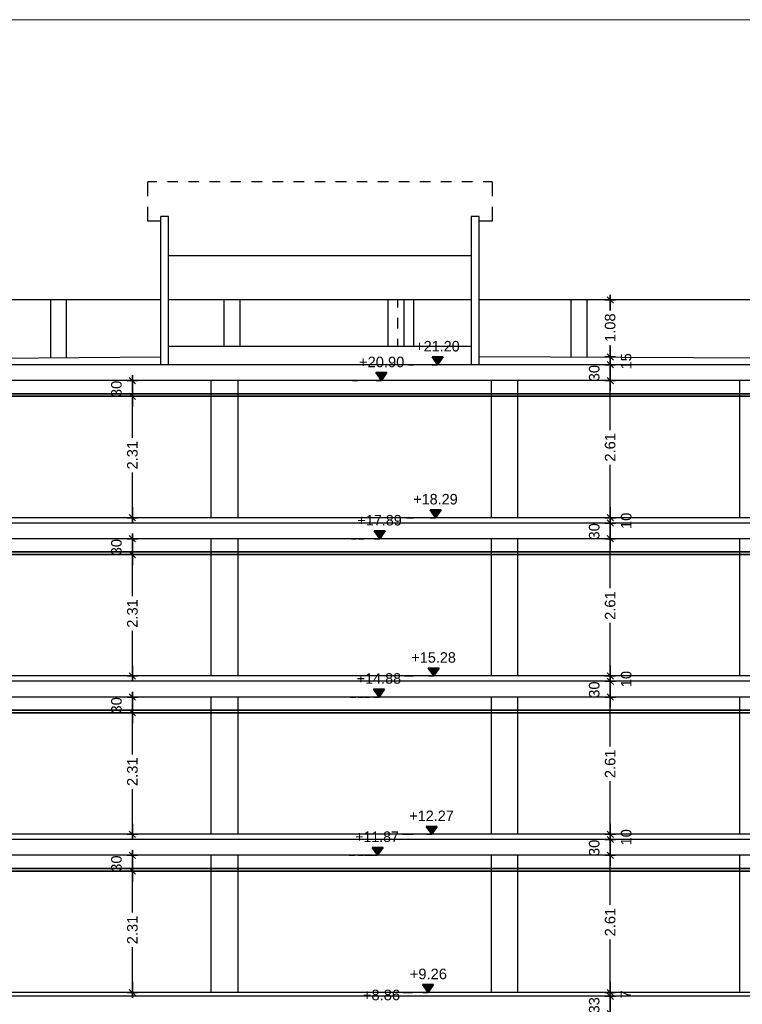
# Model space of a CAD drawing. Header units: metres. Extents: x -1 to 507, y -14 to 23.
# Tile 6 of 7: x 480 to 494, y 5 to 23. Entities that reach past the tile are written whole.
import ezdxf

# ---------------------------------------------------------------- set-up
doc = ezdxf.new("R2010")
doc.units = ezdxf.units.M
doc.header["$PDMODE"] = 65
doc.linetypes.add('CONTINUA', pattern=[0])
doc.linetypes.add('PUNKT', pattern=[6.35, 0, -6.35])
doc.layers.add('SECCIONS ACTUAL LONDRES 55', color=7, linetype='CONTINUA', lineweight=25)
doc.layers.add('SECCIONS ENDERROCAT LONDRES 55', color=7, linetype='CONTINUA', lineweight=25)
doc.styles.add('ARIAL', font='arial.ttf')
doc.dimstyles.new('DIMSTYLE_3', dxfattribs={"dimtxt": 0.2, "dimasz": 0.2, "dimexe": 0, "dimexo": 1e-06, "dimgap": 0.1, "dimtad": 0, "dimrnd": 0.01, "dimzin": 4, "dimdsep": 46, "dimtxsty": 'ARIAL', "dimblk1": 'ALL_ML_STRICH', "dimblk2": 'ALL_ML_STRICH', "dimsah": 1, "dimcen": 0, "dimse1": 1, "dimse2": 1, "dimclrd": 2, "dimclre": 2, "dimclrt": 2, "dimadec": 0, "dimazin": 0, "dimtfac": 1, "dimtdec": 0, "dimtix": 1, "dimtmove": 2, "dimatfit": 3, "dimfxl": 0, "dimtzin": 0, "dimlwd": 0, "dimlwe": 35, "dimarcsym": 0})
doc.dimstyles.new('DIMSTYLE_8', dxfattribs={"dimtxt": 0.2, "dimasz": 0.2, "dimexe": 0, "dimexo": 1e-06, "dimgap": 0.1, "dimtad": 2, "dimdec": 0, "dimlfac": 100, "dimrnd": 1, "dimzin": 4, "dimdsep": 46, "dimtxsty": 'ARIAL', "dimblk1": 'ALL_ML_STRICH', "dimblk2": 'ALL_ML_STRICH', "dimsah": 1, "dimcen": 0, "dimse1": 1, "dimse2": 1, "dimclrd": 2, "dimclre": 2, "dimclrt": 2, "dimadec": 0, "dimazin": 0, "dimtfac": 1, "dimtdec": 0, "dimtix": 1, "dimtmove": 2, "dimatfit": 3, "dimfxl": 0, "dimtvp": 1.2, "dimtzin": 0, "dimlwd": 0, "dimlwe": 35, "dimarcsym": 0})
doc.dimstyles.new('DIMSTYLE_9', dxfattribs={"dimtxt": 0.2, "dimasz": 0.2, "dimexe": 0, "dimexo": 1e-06, "dimgap": 0.1, "dimtad": 0, "dimdec": 0, "dimlfac": 100, "dimrnd": 1, "dimzin": 4, "dimdsep": 46, "dimtxsty": 'ARIAL', "dimblk1": 'ALL_ML_STRICH', "dimblk2": 'ALL_ML_STRICH', "dimsah": 1, "dimcen": 0, "dimse1": 1, "dimse2": 1, "dimclrd": 2, "dimclre": 2, "dimclrt": 2, "dimadec": 0, "dimazin": 0, "dimtfac": 1, "dimtdec": 0, "dimtix": 1, "dimtmove": 2, "dimatfit": 3, "dimfxl": 0, "dimtvp": 1.2, "dimtzin": 0, "dimlwd": 0, "dimlwe": 35, "dimarcsym": 0})

# ---------------------------------------------------------------- blocks, each defined once
blk = doc.blocks.new('ALL_ML_STRICH')
at = {"color": 0, "linetype": 'ByBlock', "lineweight": -2}
for p, q in [((-1, 0), (0.5, 0)), ((-0.3, -0.3), (0.3, 0.3)), ((0, -0.5), (0, 0.5))]:
    blk.add_line(p, q, dxfattribs=at)
blk = doc.blocks.new('*D27')
at = {"layer": 'DEFPOINTS', "color": 2, "linetype": 'CONTINUA', "lineweight": 35, "transparency": 33554687}
for p in [(482.128, 16.09), (482.192, 13.78), (482.549, 13.78)]:
    blk.add_point(p, dxfattribs=at)
at = {"layer": 'SECCIONS ACTUAL LONDRES 55', "color": 2, "linetype": 'CONTINUA', "lineweight": -2, "transparency": 33554687}
for p, q in [((482.192, 15.299), (482.192, 16.09)), ((482.192, 13.78), (482.192, 14.639))]:
    blk.add_line(p, q, dxfattribs=at)
at = {"layer": 'SECCIONS ACTUAL LONDRES 55', "color": 2, "linetype": 'CONTINUA', "lineweight": 35, "transparency": 33554687, "xscale": 0.2, "yscale": 0.2, "zscale": 0.2}
for p, rotation in [((482.192, 16.09), 90), ((482.192, 13.78), 270)]:
    blk.add_blockref('ALL_ML_STRICH', p, dxfattribs=dict(at, rotation=rotation))
at = {"layer": 'SECCIONS ACTUAL LONDRES 55', "color": 2, "linetype": 'CONTINUA', "lineweight": 35, "transparency": 33554687, "insert": (482.192, 14.969), "char_height": 0.2, "width": 0.8, "attachment_point": 5, "rotation": 90, "style": 'ARIAL'}
blk.add_mtext('\\A1;{2.31}', dxfattribs=at)
blk = doc.blocks.new('*D28')
at = {"layer": 'DEFPOINTS', "color": 2, "linetype": 'CONTINUA', "lineweight": 35, "transparency": 33554687}
for p in [(482.04, 16.39), (482.128, 16.09), (482.192, 16.09)]:
    blk.add_point(p, dxfattribs=at)
at = {"layer": 'SECCIONS ACTUAL LONDRES 55', "color": 2, "linetype": 'CONTINUA', "lineweight": -2, "transparency": 33554687}
blk.add_line((482.192, 16.09), (482.192, 16.39), dxfattribs=at)
at = {"layer": 'SECCIONS ACTUAL LONDRES 55', "color": 2, "linetype": 'CONTINUA', "lineweight": 35, "transparency": 33554687, "xscale": 0.2, "yscale": 0.2, "zscale": 0.2}
for p, rotation in [((482.192, 16.39), 90), ((482.192, 16.09), 270)]:
    blk.add_blockref('ALL_ML_STRICH', p, dxfattribs=dict(at, rotation=rotation))
at = {"layer": 'SECCIONS ACTUAL LONDRES 55', "color": 2, "linetype": 'CONTINUA', "lineweight": 35, "transparency": 33554687, "insert": (481.888, 16.231), "char_height": 0.2, "width": 0.4, "attachment_point": 5, "rotation": 90, "style": 'ARIAL'}
blk.add_mtext('\\A1;{30}', dxfattribs=at)
blk = doc.blocks.new('*D29')
at = {"layer": 'DEFPOINTS', "color": 2, "linetype": 'CONTINUA', "lineweight": 35, "transparency": 33554687}
for p in [(482.128, 13.08), (482.192, 10.77), (482.549, 10.77)]:
    blk.add_point(p, dxfattribs=at)
at = {"layer": 'SECCIONS ACTUAL LONDRES 55', "color": 2, "linetype": 'CONTINUA', "lineweight": -2, "transparency": 33554687}
for p, q in [((482.192, 12.289), (482.192, 13.08)), ((482.192, 10.77), (482.192, 11.629))]:
    blk.add_line(p, q, dxfattribs=at)
at = {"layer": 'SECCIONS ACTUAL LONDRES 55', "color": 2, "linetype": 'CONTINUA', "lineweight": 35, "transparency": 33554687, "xscale": 0.2, "yscale": 0.2, "zscale": 0.2}
for p, rotation in [((482.192, 13.08), 90), ((482.192, 10.77), 270)]:
    blk.add_blockref('ALL_ML_STRICH', p, dxfattribs=dict(at, rotation=rotation))
at = {"layer": 'SECCIONS ACTUAL LONDRES 55', "color": 2, "linetype": 'CONTINUA', "lineweight": 35, "transparency": 33554687, "insert": (482.192, 11.959), "char_height": 0.2, "width": 0.8, "attachment_point": 5, "rotation": 90, "style": 'ARIAL'}
blk.add_mtext('\\A1;{2.31}', dxfattribs=at)
blk = doc.blocks.new('*D30')
at = {"layer": 'DEFPOINTS', "color": 2, "linetype": 'CONTINUA', "lineweight": 35, "transparency": 33554687}
for p in [(482.04, 13.38), (482.128, 13.08), (482.192, 13.08)]:
    blk.add_point(p, dxfattribs=at)
at = {"layer": 'SECCIONS ACTUAL LONDRES 55', "color": 2, "linetype": 'CONTINUA', "lineweight": -2, "transparency": 33554687}
blk.add_line((482.192, 13.08), (482.192, 13.38), dxfattribs=at)
at = {"layer": 'SECCIONS ACTUAL LONDRES 55', "color": 2, "linetype": 'CONTINUA', "lineweight": 35, "transparency": 33554687, "xscale": 0.2, "yscale": 0.2, "zscale": 0.2}
for p, rotation in [((482.192, 13.38), 90), ((482.192, 13.08), 270)]:
    blk.add_blockref('ALL_ML_STRICH', p, dxfattribs=dict(at, rotation=rotation))
at = {"layer": 'SECCIONS ACTUAL LONDRES 55', "color": 2, "linetype": 'CONTINUA', "lineweight": 35, "transparency": 33554687, "insert": (481.888, 13.221), "char_height": 0.2, "width": 0.4, "attachment_point": 5, "rotation": 90, "style": 'ARIAL'}
blk.add_mtext('\\A1;{30}', dxfattribs=at)
blk = doc.blocks.new('*D31')
at = {"layer": 'DEFPOINTS', "color": 2, "linetype": 'CONTINUA', "lineweight": 35, "transparency": 33554687}
for p in [(482.128, 10.07), (482.192, 7.76), (482.549, 7.76)]:
    blk.add_point(p, dxfattribs=at)
at = {"layer": 'SECCIONS ACTUAL LONDRES 55', "color": 2, "linetype": 'CONTINUA', "lineweight": -2, "transparency": 33554687}
for p, q in [((482.192, 9.279), (482.192, 10.07)), ((482.192, 7.76), (482.192, 8.619))]:
    blk.add_line(p, q, dxfattribs=at)
at = {"layer": 'SECCIONS ACTUAL LONDRES 55', "color": 2, "linetype": 'CONTINUA', "lineweight": 35, "transparency": 33554687, "xscale": 0.2, "yscale": 0.2, "zscale": 0.2}
for p, rotation in [((482.192, 10.07), 90), ((482.192, 7.76), 270)]:
    blk.add_blockref('ALL_ML_STRICH', p, dxfattribs=dict(at, rotation=rotation))
at = {"layer": 'SECCIONS ACTUAL LONDRES 55', "color": 2, "linetype": 'CONTINUA', "lineweight": 35, "transparency": 33554687, "insert": (482.192, 8.949), "char_height": 0.2, "width": 0.8, "attachment_point": 5, "rotation": 90, "style": 'ARIAL'}
blk.add_mtext('\\A1;{2.31}', dxfattribs=at)
blk = doc.blocks.new('*D32')
at = {"layer": 'DEFPOINTS', "color": 2, "linetype": 'CONTINUA', "lineweight": 35, "transparency": 33554687}
for p in [(482.04, 10.37), (482.128, 10.07), (482.192, 10.07)]:
    blk.add_point(p, dxfattribs=at)
at = {"layer": 'SECCIONS ACTUAL LONDRES 55', "color": 2, "linetype": 'CONTINUA', "lineweight": -2, "transparency": 33554687}
blk.add_line((482.192, 10.07), (482.192, 10.37), dxfattribs=at)
at = {"layer": 'SECCIONS ACTUAL LONDRES 55', "color": 2, "linetype": 'CONTINUA', "lineweight": 35, "transparency": 33554687, "xscale": 0.2, "yscale": 0.2, "zscale": 0.2}
for p, rotation in [((482.192, 10.37), 90), ((482.192, 10.07), 270)]:
    blk.add_blockref('ALL_ML_STRICH', p, dxfattribs=dict(at, rotation=rotation))
at = {"layer": 'SECCIONS ACTUAL LONDRES 55', "color": 2, "linetype": 'CONTINUA', "lineweight": 35, "transparency": 33554687, "insert": (481.888, 10.211), "char_height": 0.2, "width": 0.4, "attachment_point": 5, "rotation": 90, "style": 'ARIAL'}
blk.add_mtext('\\A1;{30}', dxfattribs=at)
blk = doc.blocks.new('*D33')
at = {"layer": 'DEFPOINTS', "color": 2, "linetype": 'CONTINUA', "lineweight": 35, "transparency": 33554687}
for p in [(482.128, 7.06), (482.192, 4.75), (482.549, 4.75)]:
    blk.add_point(p, dxfattribs=at)
at = {"layer": 'SECCIONS ACTUAL LONDRES 55', "color": 2, "linetype": 'CONTINUA', "lineweight": -2, "transparency": 33554687}
for p, q in [((482.192, 6.269), (482.192, 7.06)), ((482.192, 4.75), (482.192, 5.609))]:
    blk.add_line(p, q, dxfattribs=at)
at = {"layer": 'SECCIONS ACTUAL LONDRES 55', "color": 2, "linetype": 'CONTINUA', "lineweight": 35, "transparency": 33554687, "xscale": 0.2, "yscale": 0.2, "zscale": 0.2}
for p, rotation in [((482.192, 7.06), 90), ((482.192, 4.75), 270)]:
    blk.add_blockref('ALL_ML_STRICH', p, dxfattribs=dict(at, rotation=rotation))
at = {"layer": 'SECCIONS ACTUAL LONDRES 55', "color": 2, "linetype": 'CONTINUA', "lineweight": 35, "transparency": 33554687, "insert": (482.192, 5.939), "char_height": 0.2, "width": 0.8, "attachment_point": 5, "rotation": 90, "style": 'ARIAL'}
blk.add_mtext('\\A1;{2.31}', dxfattribs=at)
blk = doc.blocks.new('*D34')
at = {"layer": 'DEFPOINTS', "color": 2, "linetype": 'CONTINUA', "lineweight": 35, "transparency": 33554687}
for p in [(482.04, 7.36), (482.128, 7.06), (482.192, 7.06)]:
    blk.add_point(p, dxfattribs=at)
at = {"layer": 'SECCIONS ACTUAL LONDRES 55', "color": 2, "linetype": 'CONTINUA', "lineweight": -2, "transparency": 33554687}
blk.add_line((482.192, 7.06), (482.192, 7.36), dxfattribs=at)
at = {"layer": 'SECCIONS ACTUAL LONDRES 55', "color": 2, "linetype": 'CONTINUA', "lineweight": 35, "transparency": 33554687, "xscale": 0.2, "yscale": 0.2, "zscale": 0.2}
for p, rotation in [((482.192, 7.36), 90), ((482.192, 7.06), 270)]:
    blk.add_blockref('ALL_ML_STRICH', p, dxfattribs=dict(at, rotation=rotation))
at = {"layer": 'SECCIONS ACTUAL LONDRES 55', "color": 2, "linetype": 'CONTINUA', "lineweight": 35, "transparency": 33554687, "insert": (481.888, 7.201), "char_height": 0.2, "width": 0.4, "attachment_point": 5, "rotation": 90, "style": 'ARIAL'}
blk.add_mtext('\\A1;{30}', dxfattribs=at)
blk = doc.blocks.new('*D70')
at = {"layer": 'DEFPOINTS', "color": 2, "linetype": 'CONTINUA', "lineweight": 35, "transparency": 33554687}
for p in [(491.273, 4.679), (491.276, 4.35), (491.919, 4.35)]:
    blk.add_point(p, dxfattribs=at)
at = {"layer": 'SECCIONS ACTUAL LONDRES 55', "color": 2, "linetype": 'CONTINUA', "lineweight": -2, "transparency": 33554687}
blk.add_line((491.276, 4.35), (491.276, 4.679), dxfattribs=at)
at = {"layer": 'SECCIONS ACTUAL LONDRES 55', "color": 2, "linetype": 'CONTINUA', "lineweight": 35, "transparency": 33554687, "xscale": 0.2, "yscale": 0.2, "zscale": 0.2}
for p, rotation in [((491.276, 4.679), 90), ((491.276, 4.35), 270)]:
    blk.add_blockref('ALL_ML_STRICH', p, dxfattribs=dict(at, rotation=rotation))
at = {"layer": 'SECCIONS ACTUAL LONDRES 55', "color": 2, "linetype": 'CONTINUA', "lineweight": 35, "transparency": 33554687, "insert": (490.973, 4.506), "char_height": 0.2, "width": 0.4, "attachment_point": 5, "rotation": 90, "style": 'ARIAL'}
blk.add_mtext('\\A1;{33}', dxfattribs=at)
blk = doc.blocks.new('*D71')
at = {"layer": 'DEFPOINTS', "color": 2, "linetype": 'CONTINUA', "lineweight": 35, "transparency": 33554687}
for p in [(491.905, 4.75), (491.273, 4.679), (491.276, 4.679)]:
    blk.add_point(p, dxfattribs=at)
at = {"layer": 'SECCIONS ACTUAL LONDRES 55', "color": 2, "linetype": 'CONTINUA', "lineweight": -2, "transparency": 33554687}
blk.add_line((491.276, 4.679), (491.276, 4.75), dxfattribs=at)
at = {"layer": 'SECCIONS ACTUAL LONDRES 55', "color": 2, "linetype": 'CONTINUA', "lineweight": 35, "transparency": 33554687, "xscale": 0.2, "yscale": 0.2, "zscale": 0.2}
for p, rotation in [((491.276, 4.679), 270), ((491.276, 4.75), 90)]:
    blk.add_blockref('ALL_ML_STRICH', p, dxfattribs=dict(at, rotation=rotation))
at = {"layer": 'SECCIONS ACTUAL LONDRES 55', "color": 2, "linetype": 'CONTINUA', "lineweight": 35, "transparency": 33554687, "insert": (491.574, 4.713), "char_height": 0.2, "width": 0.2, "attachment_point": 5, "rotation": 90, "style": 'ARIAL'}
blk.add_mtext('\\A1;{7}', dxfattribs=at)
blk = doc.blocks.new('*D72')
at = {"layer": 'DEFPOINTS', "color": 2, "linetype": 'CONTINUA', "lineweight": 35, "transparency": 33554687}
for p in [(491.805, 7.36), (491.276, 4.75), (491.905, 4.75)]:
    blk.add_point(p, dxfattribs=at)
at = {"layer": 'SECCIONS ACTUAL LONDRES 55', "color": 2, "linetype": 'CONTINUA', "lineweight": -2, "transparency": 33554687}
for p, q in [((491.276, 6.419), (491.276, 7.36)), ((491.276, 4.75), (491.276, 5.759))]:
    blk.add_line(p, q, dxfattribs=at)
at = {"layer": 'SECCIONS ACTUAL LONDRES 55', "color": 2, "linetype": 'CONTINUA', "lineweight": 35, "transparency": 33554687, "xscale": 0.2, "yscale": 0.2, "zscale": 0.2}
for p, rotation in [((491.276, 7.36), 90), ((491.276, 4.75), 270)]:
    blk.add_blockref('ALL_ML_STRICH', p, dxfattribs=dict(at, rotation=rotation))
at = {"layer": 'SECCIONS ACTUAL LONDRES 55', "color": 2, "linetype": 'CONTINUA', "lineweight": 35, "transparency": 33554687, "insert": (491.276, 6.089), "char_height": 0.2, "width": 0.8, "attachment_point": 5, "rotation": 90, "style": 'ARIAL'}
blk.add_mtext('\\A1;{2.61}', dxfattribs=at)
blk = doc.blocks.new('*D73')
at = {"layer": 'DEFPOINTS', "color": 2, "linetype": 'CONTINUA', "lineweight": 35, "transparency": 33554687}
for p in [(491.279, 7.66), (491.276, 7.36), (491.805, 7.36)]:
    blk.add_point(p, dxfattribs=at)
at = {"layer": 'SECCIONS ACTUAL LONDRES 55', "color": 2, "linetype": 'CONTINUA', "lineweight": -2, "transparency": 33554687}
blk.add_line((491.276, 7.36), (491.276, 7.66), dxfattribs=at)
at = {"layer": 'SECCIONS ACTUAL LONDRES 55', "color": 2, "linetype": 'CONTINUA', "lineweight": 35, "transparency": 33554687, "xscale": 0.2, "yscale": 0.2, "zscale": 0.2}
for p, rotation in [((491.276, 7.66), 90), ((491.276, 7.36), 270)]:
    blk.add_blockref('ALL_ML_STRICH', p, dxfattribs=dict(at, rotation=rotation))
at = {"layer": 'SECCIONS ACTUAL LONDRES 55', "color": 2, "linetype": 'CONTINUA', "lineweight": 35, "transparency": 33554687, "insert": (490.973, 7.501), "char_height": 0.2, "width": 0.4, "attachment_point": 5, "rotation": 90, "style": 'ARIAL'}
blk.add_mtext('\\A1;{30}', dxfattribs=at)
blk = doc.blocks.new('*D74')
at = {"layer": 'DEFPOINTS', "color": 2, "linetype": 'CONTINUA', "lineweight": 35, "transparency": 33554687}
for p in [(491.747, 7.76), (491.276, 7.66), (491.279, 7.66)]:
    blk.add_point(p, dxfattribs=at)
at = {"layer": 'SECCIONS ACTUAL LONDRES 55', "color": 2, "linetype": 'CONTINUA', "lineweight": -2, "transparency": 33554687}
blk.add_line((491.276, 7.66), (491.276, 7.76), dxfattribs=at)
at = {"layer": 'SECCIONS ACTUAL LONDRES 55', "color": 2, "linetype": 'CONTINUA', "lineweight": 35, "transparency": 33554687, "xscale": 0.2, "yscale": 0.2, "zscale": 0.2}
for p, rotation in [((491.276, 7.66), 270), ((491.276, 7.76), 90)]:
    blk.add_blockref('ALL_ML_STRICH', p, dxfattribs=dict(at, rotation=rotation))
at = {"layer": 'SECCIONS ACTUAL LONDRES 55', "color": 2, "linetype": 'CONTINUA', "lineweight": 35, "transparency": 33554687, "insert": (491.581, 7.701), "char_height": 0.2, "width": 0.4, "attachment_point": 5, "rotation": 90, "style": 'ARIAL'}
blk.add_mtext('\\A1;{10}', dxfattribs=at)
blk = doc.blocks.new('*D75')
at = {"layer": 'DEFPOINTS', "color": 2, "linetype": 'CONTINUA', "lineweight": 35, "transparency": 33554687}
for p in [(491.747, 10.37), (491.276, 7.76), (491.747, 7.76)]:
    blk.add_point(p, dxfattribs=at)
at = {"layer": 'SECCIONS ACTUAL LONDRES 55', "color": 2, "linetype": 'CONTINUA', "lineweight": -2, "transparency": 33554687}
for p, q in [((491.276, 9.429), (491.276, 10.37)), ((491.276, 7.76), (491.276, 8.769))]:
    blk.add_line(p, q, dxfattribs=at)
at = {"layer": 'SECCIONS ACTUAL LONDRES 55', "color": 2, "linetype": 'CONTINUA', "lineweight": 35, "transparency": 33554687, "xscale": 0.2, "yscale": 0.2, "zscale": 0.2}
for p, rotation in [((491.276, 10.37), 90), ((491.276, 7.76), 270)]:
    blk.add_blockref('ALL_ML_STRICH', p, dxfattribs=dict(at, rotation=rotation))
at = {"layer": 'SECCIONS ACTUAL LONDRES 55', "color": 2, "linetype": 'CONTINUA', "lineweight": 35, "transparency": 33554687, "insert": (491.276, 9.099), "char_height": 0.2, "width": 0.8, "attachment_point": 5, "rotation": 90, "style": 'ARIAL'}
blk.add_mtext('\\A1;{2.61}', dxfattribs=at)
blk = doc.blocks.new('*D76')
at = {"layer": 'DEFPOINTS', "color": 2, "linetype": 'CONTINUA', "lineweight": 35, "transparency": 33554687}
for p in [(491.261, 10.67), (491.276, 10.37), (491.747, 10.37)]:
    blk.add_point(p, dxfattribs=at)
at = {"layer": 'SECCIONS ACTUAL LONDRES 55', "color": 2, "linetype": 'CONTINUA', "lineweight": -2, "transparency": 33554687}
blk.add_line((491.276, 10.37), (491.276, 10.67), dxfattribs=at)
at = {"layer": 'SECCIONS ACTUAL LONDRES 55', "color": 2, "linetype": 'CONTINUA', "lineweight": 35, "transparency": 33554687, "xscale": 0.2, "yscale": 0.2, "zscale": 0.2}
for p, rotation in [((491.276, 10.67), 90), ((491.276, 10.37), 270)]:
    blk.add_blockref('ALL_ML_STRICH', p, dxfattribs=dict(at, rotation=rotation))
at = {"layer": 'SECCIONS ACTUAL LONDRES 55', "color": 2, "linetype": 'CONTINUA', "lineweight": 35, "transparency": 33554687, "insert": (490.973, 10.511), "char_height": 0.2, "width": 0.4, "attachment_point": 5, "rotation": 90, "style": 'ARIAL'}
blk.add_mtext('\\A1;{30}', dxfattribs=at)
blk = doc.blocks.new('*D77')
at = {"layer": 'DEFPOINTS', "color": 2, "linetype": 'CONTINUA', "lineweight": 35, "transparency": 33554687}
for p in [(491.762, 10.77), (491.261, 10.67), (491.276, 10.67)]:
    blk.add_point(p, dxfattribs=at)
at = {"layer": 'SECCIONS ACTUAL LONDRES 55', "color": 2, "linetype": 'CONTINUA', "lineweight": -2, "transparency": 33554687}
blk.add_line((491.276, 10.67), (491.276, 10.77), dxfattribs=at)
at = {"layer": 'SECCIONS ACTUAL LONDRES 55', "color": 2, "linetype": 'CONTINUA', "lineweight": 35, "transparency": 33554687, "xscale": 0.2, "yscale": 0.2, "zscale": 0.2}
for p, rotation in [((491.276, 10.67), 270), ((491.276, 10.77), 90)]:
    blk.add_blockref('ALL_ML_STRICH', p, dxfattribs=dict(at, rotation=rotation))
at = {"layer": 'SECCIONS ACTUAL LONDRES 55', "color": 2, "linetype": 'CONTINUA', "lineweight": 35, "transparency": 33554687, "insert": (491.581, 10.711), "char_height": 0.2, "width": 0.4, "attachment_point": 5, "rotation": 90, "style": 'ARIAL'}
blk.add_mtext('\\A1;{10}', dxfattribs=at)
blk = doc.blocks.new('*D78')
at = {"layer": 'DEFPOINTS', "color": 2, "linetype": 'CONTINUA', "lineweight": 35, "transparency": 33554687}
for p in [(491.502, 13.38), (491.276, 10.77), (491.762, 10.77)]:
    blk.add_point(p, dxfattribs=at)
at = {"layer": 'SECCIONS ACTUAL LONDRES 55', "color": 2, "linetype": 'CONTINUA', "lineweight": -2, "transparency": 33554687}
for p, q in [((491.276, 12.439), (491.276, 13.38)), ((491.276, 10.77), (491.276, 11.779))]:
    blk.add_line(p, q, dxfattribs=at)
at = {"layer": 'SECCIONS ACTUAL LONDRES 55', "color": 2, "linetype": 'CONTINUA', "lineweight": 35, "transparency": 33554687, "xscale": 0.2, "yscale": 0.2, "zscale": 0.2}
for p, rotation in [((491.276, 13.38), 90), ((491.276, 10.77), 270)]:
    blk.add_blockref('ALL_ML_STRICH', p, dxfattribs=dict(at, rotation=rotation))
at = {"layer": 'SECCIONS ACTUAL LONDRES 55', "color": 2, "linetype": 'CONTINUA', "lineweight": 35, "transparency": 33554687, "insert": (491.276, 12.109), "char_height": 0.2, "width": 0.8, "attachment_point": 5, "rotation": 90, "style": 'ARIAL'}
blk.add_mtext('\\A1;{2.61}', dxfattribs=at)
blk = doc.blocks.new('*D79')
at = {"layer": 'DEFPOINTS', "color": 2, "linetype": 'CONTINUA', "lineweight": 35, "transparency": 33554687}
for p in [(491.269, 13.68), (491.276, 13.38), (491.502, 13.38)]:
    blk.add_point(p, dxfattribs=at)
at = {"layer": 'SECCIONS ACTUAL LONDRES 55', "color": 2, "linetype": 'CONTINUA', "lineweight": -2, "transparency": 33554687}
blk.add_line((491.276, 13.38), (491.276, 13.68), dxfattribs=at)
at = {"layer": 'SECCIONS ACTUAL LONDRES 55', "color": 2, "linetype": 'CONTINUA', "lineweight": 35, "transparency": 33554687, "xscale": 0.2, "yscale": 0.2, "zscale": 0.2}
for p, rotation in [((491.276, 13.68), 90), ((491.276, 13.38), 270)]:
    blk.add_blockref('ALL_ML_STRICH', p, dxfattribs=dict(at, rotation=rotation))
at = {"layer": 'SECCIONS ACTUAL LONDRES 55', "color": 2, "linetype": 'CONTINUA', "lineweight": 35, "transparency": 33554687, "insert": (490.973, 13.521), "char_height": 0.2, "width": 0.4, "attachment_point": 5, "rotation": 90, "style": 'ARIAL'}
blk.add_mtext('\\A1;{30}', dxfattribs=at)
blk = doc.blocks.new('*D80')
at = {"layer": 'DEFPOINTS', "color": 2, "linetype": 'CONTINUA', "lineweight": 35, "transparency": 33554687}
for p in [(491.269, 13.68), (491.276, 13.68), (491.57, 13.78)]:
    blk.add_point(p, dxfattribs=at)
at = {"layer": 'SECCIONS ACTUAL LONDRES 55', "color": 2, "linetype": 'CONTINUA', "lineweight": -2, "transparency": 33554687}
blk.add_line((491.276, 13.68), (491.276, 13.78), dxfattribs=at)
at = {"layer": 'SECCIONS ACTUAL LONDRES 55', "color": 2, "linetype": 'CONTINUA', "lineweight": 35, "transparency": 33554687, "xscale": 0.2, "yscale": 0.2, "zscale": 0.2}
for p, rotation in [((491.276, 13.68), 270), ((491.276, 13.78), 90)]:
    blk.add_blockref('ALL_ML_STRICH', p, dxfattribs=dict(at, rotation=rotation))
at = {"layer": 'SECCIONS ACTUAL LONDRES 55', "color": 2, "linetype": 'CONTINUA', "lineweight": 35, "transparency": 33554687, "insert": (491.581, 13.721), "char_height": 0.2, "width": 0.4, "attachment_point": 5, "rotation": 90, "style": 'ARIAL'}
blk.add_mtext('\\A1;{10}', dxfattribs=at)
blk = doc.blocks.new('*D81')
at = {"layer": 'DEFPOINTS', "color": 2, "linetype": 'CONTINUA', "lineweight": 35, "transparency": 33554687}
for p in [(491.637, 16.39), (491.276, 13.78), (491.57, 13.78)]:
    blk.add_point(p, dxfattribs=at)
at = {"layer": 'SECCIONS ACTUAL LONDRES 55', "color": 2, "linetype": 'CONTINUA', "lineweight": -2, "transparency": 33554687}
for p, q in [((491.276, 15.449), (491.276, 16.39)), ((491.276, 13.78), (491.276, 14.789))]:
    blk.add_line(p, q, dxfattribs=at)
at = {"layer": 'SECCIONS ACTUAL LONDRES 55', "color": 2, "linetype": 'CONTINUA', "lineweight": 35, "transparency": 33554687, "xscale": 0.2, "yscale": 0.2, "zscale": 0.2}
for p, rotation in [((491.276, 16.39), 90), ((491.276, 13.78), 270)]:
    blk.add_blockref('ALL_ML_STRICH', p, dxfattribs=dict(at, rotation=rotation))
at = {"layer": 'SECCIONS ACTUAL LONDRES 55', "color": 2, "linetype": 'CONTINUA', "lineweight": 35, "transparency": 33554687, "insert": (491.276, 15.119), "char_height": 0.2, "width": 0.8, "attachment_point": 5, "rotation": 90, "style": 'ARIAL'}
blk.add_mtext('\\A1;{2.61}', dxfattribs=at)
blk = doc.blocks.new('*D82')
at = {"layer": 'DEFPOINTS', "color": 2, "linetype": 'CONTINUA', "lineweight": 35, "transparency": 33554687}
for p in [(491.514, 16.69), (491.276, 16.39), (491.637, 16.39)]:
    blk.add_point(p, dxfattribs=at)
at = {"layer": 'SECCIONS ACTUAL LONDRES 55', "color": 2, "linetype": 'CONTINUA', "lineweight": -2, "transparency": 33554687}
blk.add_line((491.276, 16.39), (491.276, 16.69), dxfattribs=at)
at = {"layer": 'SECCIONS ACTUAL LONDRES 55', "color": 2, "linetype": 'CONTINUA', "lineweight": 35, "transparency": 33554687, "xscale": 0.2, "yscale": 0.2, "zscale": 0.2}
for p, rotation in [((491.276, 16.69), 90), ((491.276, 16.39), 270)]:
    blk.add_blockref('ALL_ML_STRICH', p, dxfattribs=dict(at, rotation=rotation))
at = {"layer": 'SECCIONS ACTUAL LONDRES 55', "color": 2, "linetype": 'CONTINUA', "lineweight": 35, "transparency": 33554687, "insert": (490.973, 16.531), "char_height": 0.2, "width": 0.4, "attachment_point": 5, "rotation": 90, "style": 'ARIAL'}
blk.add_mtext('\\A1;{30}', dxfattribs=at)
blk = doc.blocks.new('*D83')
at = {"layer": 'DEFPOINTS', "color": 2, "linetype": 'CONTINUA', "lineweight": 35, "transparency": 33554687}
for p in [(488.782, 16.839), (491.276, 16.69), (491.514, 16.69)]:
    blk.add_point(p, dxfattribs=at)
at = {"layer": 'SECCIONS ACTUAL LONDRES 55', "color": 2, "linetype": 'CONTINUA', "lineweight": -2, "transparency": 33554687}
blk.add_line((491.276, 16.69), (491.276, 16.839), dxfattribs=at)
at = {"layer": 'SECCIONS ACTUAL LONDRES 55', "color": 2, "linetype": 'CONTINUA', "lineweight": 35, "transparency": 33554687, "xscale": 0.2, "yscale": 0.2, "zscale": 0.2}
for p, rotation in [((491.276, 16.839), 90), ((491.276, 16.69), 270)]:
    blk.add_blockref('ALL_ML_STRICH', p, dxfattribs=dict(at, rotation=rotation))
at = {"layer": 'SECCIONS ACTUAL LONDRES 55', "color": 2, "linetype": 'CONTINUA', "lineweight": 35, "transparency": 33554687, "insert": (491.581, 16.755), "char_height": 0.2, "width": 0.4, "attachment_point": 5, "rotation": 90, "style": 'ARIAL'}
blk.add_mtext('\\A1;{15}', dxfattribs=at)
blk = doc.blocks.new('*D84')
at = {"layer": 'DEFPOINTS', "color": 2, "linetype": 'CONTINUA', "lineweight": 35, "transparency": 33554687}
for p in [(488.782, 17.923), (488.782, 16.839), (491.276, 16.839)]:
    blk.add_point(p, dxfattribs=at)
at = {"layer": 'SECCIONS ACTUAL LONDRES 55', "color": 2, "linetype": 'CONTINUA', "lineweight": -2, "transparency": 33554687}
for p, q in [((491.276, 17.725), (491.276, 17.923)), ((491.276, 16.839), (491.276, 17.065))]:
    blk.add_line(p, q, dxfattribs=at)
at = {"layer": 'SECCIONS ACTUAL LONDRES 55', "color": 2, "linetype": 'CONTINUA', "lineweight": 35, "transparency": 33554687, "xscale": 0.2, "yscale": 0.2, "zscale": 0.2}
for p, rotation in [((491.276, 17.923), 90), ((491.276, 16.839), 270)]:
    blk.add_blockref('ALL_ML_STRICH', p, dxfattribs=dict(at, rotation=rotation))
at = {"layer": 'SECCIONS ACTUAL LONDRES 55', "color": 2, "linetype": 'CONTINUA', "lineweight": 35, "transparency": 33554687, "insert": (491.276, 17.395), "char_height": 0.2, "width": 0.8, "attachment_point": 5, "rotation": 90, "style": 'ARIAL'}
blk.add_mtext('\\A1;{1.08}', dxfattribs=at)
blk = doc.blocks.new('COMPLEX_ELEVATIONDIM_0')
at = {"layer": 'SECCIONS ACTUAL LONDRES 55', "linetype": 'CONTINUA', "lineweight": 35, "transparency": 33554687}
for points in [[(488.099, 16.84), (487.889, 16.84), (487.994, 16.69)], [(487.03, 16.54), (486.82, 16.54), (486.925, 16.39)], [(488.061, 13.93), (487.851, 13.93), (487.956, 13.78)], [(486.999, 13.53), (486.789, 13.53), (486.894, 13.38)], [(488.027, 10.92), (487.817, 10.92), (487.922, 10.77)], [(486.986, 10.52), (486.776, 10.52), (486.881, 10.37)], [(487.987, 7.91), (487.777, 7.91), (487.882, 7.76)], [(486.959, 7.51), (486.749, 7.51), (486.854, 7.36)], [(487.917, 4.9), (487.707, 4.9), (487.812, 4.75)]]:
    blk.add_hatch(color=2, dxfattribs=at).paths.add_polyline_path(points)
at = {"layer": 'SECCIONS ACTUAL LONDRES 55', "color": 2, "linetype": 'CONTINUA', "lineweight": 35, "transparency": 33554687}
for p, q in [((488.099, 16.84), (487.889, 16.84)), ((487.889, 16.84), (487.994, 16.69)), ((487.994, 16.69), (488.099, 16.84)), ((487.994, 16.69), (487.994, 16.69)), ((487.994, 16.69), (487.994, 16.69)), ((487.994, 16.69), (487.994, 16.69)), ((487.994, 16.69), (487.994, 16.69)), ((487.03, 16.54), (486.82, 16.54)), ((486.82, 16.54), (486.925, 16.39)), ((486.925, 16.39), (487.03, 16.54)), ((486.925, 16.39), (486.925, 16.39)), ((486.925, 16.39), (486.925, 16.39)), ((486.925, 16.39), (486.925, 16.39)), ((486.925, 16.39), (486.925, 16.39)), ((488.061, 13.93), (487.851, 13.93)), ((487.851, 13.93), (487.956, 13.78)), ((487.956, 13.78), (488.061, 13.93)), ((487.956, 13.78), (487.956, 13.78)), ((487.956, 13.78), (487.956, 13.78)), ((487.956, 13.78), (487.956, 13.78)), ((487.956, 13.78), (487.956, 13.78)), ((486.999, 13.53), (486.789, 13.53)), ((486.789, 13.53), (486.894, 13.38)), ((486.894, 13.38), (486.999, 13.53)), ((486.894, 13.38), (486.894, 13.38)), ((486.894, 13.38), (486.894, 13.38)), ((486.894, 13.38), (486.894, 13.38)), ((486.894, 13.38), (486.894, 13.38)), ((488.027, 10.92), (487.817, 10.92)), ((487.817, 10.92), (487.922, 10.77)), ((487.922, 10.77), (488.027, 10.92)), ((487.922, 10.77), (487.922, 10.77)), ((487.922, 10.77), (487.922, 10.77)), ((487.922, 10.77), (487.922, 10.77)), ((487.922, 10.77), (487.922, 10.77)), ((486.986, 10.52), (486.776, 10.52)), ((486.776, 10.52), (486.881, 10.37)), ((486.881, 10.37), (486.986, 10.52)), ((486.881, 10.37), (486.881, 10.37)), ((486.881, 10.37), (486.881, 10.37)), ((486.881, 10.37), (486.881, 10.37)), ((486.881, 10.37), (486.881, 10.37)), ((487.987, 7.91), (487.777, 7.91)), ((487.777, 7.91), (487.882, 7.76)), ((487.882, 7.76), (487.987, 7.91)), ((487.882, 7.76), (487.882, 7.76)), ((487.882, 7.76), (487.882, 7.76)), ((487.882, 7.76), (487.882, 7.76)), ((487.882, 7.76), (487.882, 7.76)), ((486.959, 7.51), (486.749, 7.51)), ((486.749, 7.51), (486.854, 7.36)), ((486.854, 7.36), (486.959, 7.51)), ((486.854, 7.36), (486.854, 7.36)), ((486.854, 7.36), (486.854, 7.36)), ((486.854, 7.36), (486.854, 7.36)), ((486.854, 7.36), (486.854, 7.36)), ((487.917, 4.9), (487.707, 4.9)), ((487.707, 4.9), (487.812, 4.75)), ((487.812, 4.75), (487.917, 4.9)), ((487.812, 4.75), (487.812, 4.75)), ((487.812, 4.75), (487.812, 4.75)), ((487.812, 4.75), (487.812, 4.75)), ((487.812, 4.75), (487.812, 4.75))]:
    blk.add_line(p, q, dxfattribs=at)
at = {"layer": 'SECCIONS ACTUAL LONDRES 55', "color": 2, "linetype": 'PUNKT', "lineweight": 35, "transparency": 33554687}
for points in [[(487.994, 16.69), (487.539, 16.69), (487.539, 16.69), (487.379, 16.69)], [(486.925, 16.39), (486.478, 16.39), (486.478, 16.39), (486.248, 16.39)], [(487.956, 13.78), (487.535, 13.78), (487.535, 13.78), (487.501, 13.78), (487.501, 13.78), (487.349, 13.78)], [(486.894, 13.38), (486.591, 13.38), (486.591, 13.38), (486.449, 13.38), (486.449, 13.38), (486.248, 13.38)], [(487.922, 10.77), (487.531, 10.77), (487.531, 10.77), (487.501, 10.77), (487.501, 10.77), (487.467, 10.77), (487.467, 10.77), (487.336, 10.77)], [(486.881, 10.37), (486.704, 10.37), (486.704, 10.37), (486.579, 10.37), (486.579, 10.37), (486.437, 10.37), (486.437, 10.37), (486.248, 10.37)], [(487.882, 7.76), (487.527, 7.76), (487.527, 7.76), (487.501, 7.76), (487.501, 7.76), (487.472, 7.76), (487.472, 7.76), (487.428, 7.76), (487.428, 7.76), (487.309, 7.76)], [(486.854, 7.36), (486.817, 7.36), (486.817, 7.36), (486.71, 7.36), (486.71, 7.36), (486.587, 7.36), (486.587, 7.36), (486.412, 7.36), (486.412, 7.36), (486.248, 7.36)], [(487.812, 4.75), (487.522, 4.75), (487.522, 4.75), (487.501, 4.75), (487.501, 4.75), (487.477, 4.75), (487.477, 4.75), (487.44, 4.75), (487.44, 4.75), (487.436, 4.75), (487.436, 4.75), (487.298, 4.75)]]:
    blk.add_lwpolyline(points, dxfattribs=at)
at = {"layer": 'SECCIONS ACTUAL LONDRES 55', "color": 2, "linetype": 'CONTINUA', "lineweight": 35, "transparency": 33554687, "char_height": 0.2, "attachment_point": 7, "style": 'ARIAL'}
for s, insert, width in [('\\W0.98;+21.20', (487.569, 16.94), 0.95993), ('\\W1.00;+20.90', (486.5, 16.64), 0.96166), ('\\W0.98;+18.29', (487.531, 14.03), 0.95993), ('\\W0.98;+17.89', (486.469, 13.63), 0.95993), ('\\W0.98;+15.28', (487.497, 11.02), 0.95993), ('\\W0.98;+14.88', (486.456, 10.62), 0.95993), ('\\W0.98;+12.27', (487.457, 8.01), 0.95993), ('\\W0.96;+11.87', (486.429, 7.61), 0.95826), ('\\W1.00;+9.26', (487.465, 5), 0.80625), ('\\W1.00;+8.86', (486.574, 4.6), 0.80625)]:
    blk.add_mtext(s, dxfattribs=dict(at, insert=insert, width=width))

msp = doc.modelspace()

# ---------------------------------------------------------------- linework, layer by layer
at = {"layer": 'SECCIONS ACTUAL LONDRES 55', "color": 7, "linetype": 'CONTINUA', "lineweight": 25, "transparency": 33554687}
for p, q in [((482.482, 19.895), (482.482, 20.171)), ((482.656, 20.171), (482.482, 20.171)), ((483.058, 20.171), (482.859, 20.171)), ((483.456, 20.171), (483.257, 20.171)), ((483.858, 20.171), (483.659, 20.171)), ((484.256, 20.171), (484.057, 20.171)), ((484.658, 20.171), (484.455, 20.171)), ((485.056, 20.171), (484.857, 20.171)), ((485.459, 20.171), (485.255, 20.171)), ((485.857, 20.171), (485.658, 20.171)), ((486.259, 20.171), (486.055, 20.171)), ((486.657, 20.171), (486.458, 20.171)), ((487.059, 20.171), (486.856, 20.171)), ((487.457, 20.171), (487.258, 20.171)), ((487.859, 20.171), (487.656, 20.171)), ((488.257, 20.171), (488.058, 20.171)), ((488.659, 20.171), (488.456, 20.171)), ((489.032, 20.171), (488.858, 20.171)), ((489.032, 20.171), (489.032, 19.895)), ((482.88, 19.51), (482.732, 19.51)), ((482.732, 16.69), (482.732, 19.51)), ((482.88, 16.69), (482.88, 19.51)), ((488.782, 19.421), (488.782, 19.51)), ((488.782, 16.69), (488.782, 19.51)), ((488.634, 18.761), (482.88, 18.761)), ((482.732, 17.923), (470.663, 17.923)), ((480.632, 17.923), (480.632, 16.826)), ((480.933, 17.923), (480.933, 16.826)), ((488.634, 17.923), (482.88, 17.923)), ((483.93, 17.923), (483.93, 17.042)), ((484.231, 17.923), (484.231, 17.042)), ((487.05, 17.923), (487.05, 17.042)), ((487.232, 17.923), (487.232, 17.779)), ((487.351, 17.923), (487.351, 17.042)), ((487.533, 17.923), (487.533, 17.042)), ((499.103, 17.923), (488.782, 17.923)), ((490.53, 17.923), (490.53, 16.83)), ((490.831, 17.923), (490.831, 16.83)), ((487.232, 17.58), (487.232, 17.381)), ((487.232, 17.182), (487.232, 17.042)), ((482.88, 17.042), (488.634, 17.042)), ((472.847, 16.763), (482.732, 16.843)), ((498.802, 16.69), (472.847, 16.69)), ((498.802, 16.792), (488.782, 16.839)), ((498.472, 16.39), (472.847, 16.39)), ((483.689, 13.78), (483.689, 16.39)), ((484.201, 13.78), (484.201, 16.39)), ((489.019, 13.78), (489.019, 16.39)), ((489.518, 13.78), (489.518, 16.39)), ((493.743, 13.78), (493.743, 16.39)), ((498.472, 16.14), (472.847, 16.14)), ((498.472, 16.09), (472.847, 16.09)), ((498.472, 13.78), (472.847, 13.78)), ((498.472, 13.68), (472.847, 13.68)), ((498.472, 13.38), (472.847, 13.38)), ((483.689, 10.77), (483.689, 13.38)), ((484.201, 10.77), (484.201, 13.38)), ((489.019, 10.77), (489.019, 13.38)), ((489.518, 10.77), (489.518, 13.38)), ((493.743, 10.77), (493.743, 13.38)), ((498.472, 13.13), (472.847, 13.13)), ((498.472, 13.08), (472.847, 13.08)), ((498.472, 10.77), (472.847, 10.77)), ((498.472, 10.67), (472.847, 10.67)), ((498.472, 10.37), (472.847, 10.37)), ((483.689, 7.76), (483.689, 10.37)), ((484.201, 7.76), (484.201, 10.37)), ((489.019, 7.76), (489.019, 10.37)), ((489.518, 7.76), (489.518, 10.37)), ((493.743, 7.76), (493.743, 10.37)), ((498.472, 10.12), (472.847, 10.12)), ((498.472, 10.07), (472.847, 10.07)), ((498.472, 7.76), (472.847, 7.76)), ((498.472, 7.66), (472.847, 7.66)), ((498.472, 7.36), (472.847, 7.36)), ((483.689, 4.75), (483.689, 7.36)), ((484.201, 4.75), (484.201, 7.36)), ((489.019, 4.75), (489.019, 7.36)), ((489.518, 4.75), (489.518, 7.36)), ((493.743, 4.75), (493.743, 7.36)), ((498.472, 7.11), (472.847, 7.11)), ((498.472, 7.06), (472.847, 7.06)), ((498.472, 4.75), (472.847, 4.75)), ((498.472, 4.679), (472.847, 4.679))]:
    msp.add_line(p, q, dxfattribs=at)
at = {"layer": 'SECCIONS ACTUAL LONDRES 55', "color": 52, "linetype": 'CONTINUA', "lineweight": 13, "transparency": 33554687}
msp.add_lwpolyline([(460.681, 23.253), (507.276, 23.253), (507.276, -13.64), (460.681, -13.64), (460.681, 23.253)], close=True, dxfattribs=at)
at = {"layer": 'SECCIONS ACTUAL LONDRES 55', "color": 7, "linetype": 'CONTINUA', "lineweight": 25, "transparency": 33554687}
for points in [[(482.732, 19.421), (482.482, 19.421), (482.482, 19.696)], [(489.032, 19.696), (489.032, 19.421), (488.782, 19.421)], [(488.782, 19.51), (488.634, 19.51), (488.634, 16.69)]]:
    msp.add_lwpolyline(points, dxfattribs=at)
at = {"layer": 'SECCIONS ENDERROCAT LONDRES 55', "color": 2, "linetype": 'CONTINUA', "lineweight": 35, "transparency": 33554687}
for p, q in [((498.472, 16.14), (472.847, 16.14)), ((498.472, 16.09), (472.847, 16.09)), ((498.472, 13.13), (472.847, 13.13)), ((498.472, 13.08), (472.847, 13.08)), ((498.472, 10.12), (472.847, 10.12)), ((498.472, 10.07), (472.847, 10.07)), ((498.472, 7.11), (472.847, 7.11)), ((498.472, 7.06), (472.847, 7.06))]:
    msp.add_line(p, q, dxfattribs=at)

# ---------------------------------------------------------------- block references
at = {"layer": 'SECCIONS ACTUAL LONDRES 55', "color": 2, "linetype": 'CONTINUA', "lineweight": 35, "transparency": 33554687}
msp.add_blockref('COMPLEX_ELEVATIONDIM_0', (0, 0), dxfattribs=at)

# ---------------------------------------------------------------- dimensions: what is measured, and where the dimension line sits
for base, p1, p2, dimstyle, picture, middle in [((491.276, 17.923), (488.782, 16.839), (488.782, 17.923), 'DIMSTYLE_3', '*D84', (491.276, 17.395)), ((491.276, 16.839), (491.514, 16.69), (488.782, 16.839), 'DIMSTYLE_9', '*D83', (491.581, 16.755)), ((491.276, 16.69), (491.637, 16.39), (491.514, 16.69), 'DIMSTYLE_8', '*D82', (490.973, 16.531)), ((482.192, 16.39), (482.128, 16.09), (482.04, 16.39), 'DIMSTYLE_8', '*D28', (481.888, 16.231)), ((491.276, 16.39), (491.57, 13.78), (491.637, 16.39), 'DIMSTYLE_3', '*D81', (491.276, 15.119)), ((482.192, 16.09), (482.549, 13.78), (482.128, 16.09), 'DIMSTYLE_3', '*D27', (482.192, 14.969)), ((491.276, 13.78), (491.269, 13.68), (491.57, 13.78), 'DIMSTYLE_9', '*D80', (491.581, 13.721)), ((491.276, 13.68), (491.502, 13.38), (491.269, 13.68), 'DIMSTYLE_8', '*D79', (490.973, 13.521)), ((482.192, 13.38), (482.128, 13.08), (482.04, 13.38), 'DIMSTYLE_8', '*D30', (481.888, 13.221)), ((491.276, 13.38), (491.762, 10.77), (491.502, 13.38), 'DIMSTYLE_3', '*D78', (491.276, 12.109)), ((482.192, 13.08), (482.549, 10.77), (482.128, 13.08), 'DIMSTYLE_3', '*D29', (482.192, 11.959)), ((491.276, 10.77), (491.261, 10.67), (491.762, 10.77), 'DIMSTYLE_9', '*D77', (491.581, 10.711)), ((491.276, 10.67), (491.747, 10.37), (491.261, 10.67), 'DIMSTYLE_8', '*D76', (490.973, 10.511)), ((482.192, 10.37), (482.128, 10.07), (482.04, 10.37), 'DIMSTYLE_8', '*D32', (481.888, 10.211)), ((491.276, 10.37), (491.747, 7.76), (491.747, 10.37), 'DIMSTYLE_3', '*D75', (491.276, 9.099)), ((482.192, 10.07), (482.549, 7.76), (482.128, 10.07), 'DIMSTYLE_3', '*D31', (482.192, 8.949)), ((491.276, 7.76), (491.279, 7.66), (491.747, 7.76), 'DIMSTYLE_9', '*D74', (491.581, 7.701)), ((491.276, 7.66), (491.805, 7.36), (491.279, 7.66), 'DIMSTYLE_8', '*D73', (490.973, 7.501)), ((482.192, 7.36), (482.128, 7.06), (482.04, 7.36), 'DIMSTYLE_8', '*D34', (481.888, 7.201)), ((491.276, 7.36), (491.905, 4.75), (491.805, 7.36), 'DIMSTYLE_3', '*D72', (491.276, 6.089)), ((482.192, 7.06), (482.549, 4.75), (482.128, 7.06), 'DIMSTYLE_3', '*D33', (482.192, 5.939)), ((491.276, 4.75), (491.273, 4.679), (491.905, 4.75), 'DIMSTYLE_9', '*D71', (491.574, 4.713)), ((491.276, 4.679), (491.919, 4.35), (491.273, 4.679), 'DIMSTYLE_8', '*D70', (490.973, 4.506))]:
    dim = msp.add_linear_dim(base=base, p1=p1, p2=p2, angle=90, dimstyle=dimstyle, override={"dimpost": '<>', "dimclrd": 2, "dimclre": 2, "dimclrt": 2, "dimlwd": 0, "dimlwe": 35}, dxfattribs=at)
    dim.commit()
    dim.dimension.update_dxf_attribs({"geometry": picture, "text_midpoint": middle, "dimtype": 160})

doc.saveas('drawing.dxf')
